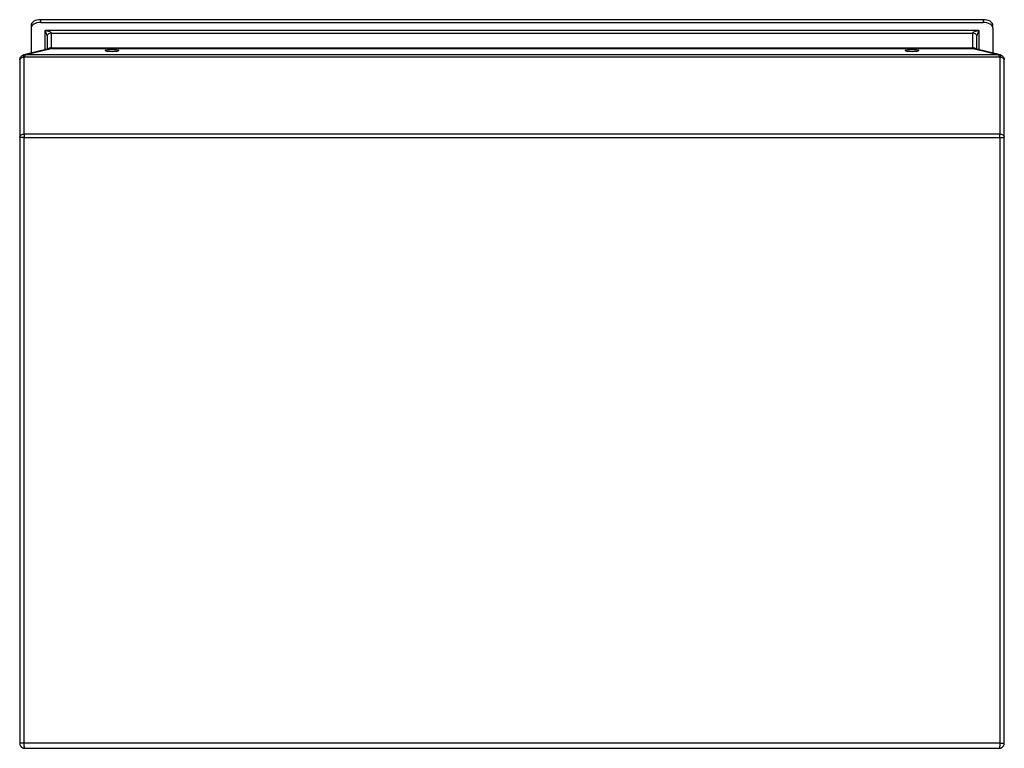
# Model space of a CAD drawing. Header units: inches. Extents: x 11.3 to 27.3, y 3.8 to 15.7.
import ezdxf

# ---------------------------------------------------------------- set-up
doc = ezdxf.new("R2010")
doc.units = ezdxf.units.IN
doc.header["$MEASUREMENT"] = 0
doc.layers.add('Visible Edges(ANSI)', color=7, linetype='Continuous', lineweight=25)
doc.layers.add('Visible Tangent Edges(ANSI)', color=7, linetype='Continuous', lineweight=25)

msp = doc.modelspace()

# ---------------------------------------------------------------- linework, layer by layer
at = {"layer": 'Visible Edges(ANSI)'}
for p, q in [((26.931, 15.681), (11.616, 15.681)), ((11.459, 15.591), (11.459, 15.545)), ((11.459, 15.545), (11.459, 15.139)), ((11.616, 15.636), (26.931, 15.636)), ((27.089, 15.545), (27.089, 15.591)), ((27.089, 15.545), (27.089, 15.139)), ((11.719, 15.42), (11.719, 15.203)), ((26.829, 15.203), (26.829, 15.42)), ((11.743, 15.209), (11.342, 15.111)), ((11.743, 15.209), (11.747, 15.21)), ((26.8, 15.21), (26.804, 15.209)), ((27.205, 15.111), (26.804, 15.209)), ((11.274, 15.027), (11.274, 13.777)), ((27.274, 13.777), (27.274, 15.027)), ((11.274, 13.769), (11.274, 13.777)), ((11.274, 13.769), (11.274, 3.93)), ((27.274, 13.777), (27.274, 13.769)), ((27.274, 3.93), (27.274, 13.769)), ((11.36, 3.844), (27.188, 3.844))]:
    msp.add_line(p, q, dxfattribs=at)
at = {"layer": 'Visible Edges(ANSI)', "flags": 128}
for points in [[(11.274, 15.027), (11.274, 15.037), (11.276, 15.046), (11.279, 15.055), (11.282, 15.063), (11.286, 15.071), (11.291, 15.078), (11.297, 15.084), (11.303, 15.09)], [(11.342, 15.111), (11.335, 15.109), (11.329, 15.106), (11.319, 15.101), (11.311, 15.096), (11.305, 15.091)], [(27.243, 15.091), (27.236, 15.096), (27.228, 15.101), (27.219, 15.106), (27.213, 15.109), (27.205, 15.111)], [(27.245, 15.09), (27.251, 15.084), (27.256, 15.078), (27.261, 15.071), (27.265, 15.063), (27.269, 15.055), (27.272, 15.046), (27.273, 15.037), (27.274, 15.027)], [(11.274, 3.93), (11.274, 3.924), (11.275, 3.917), (11.276, 3.91), (11.278, 3.904), (11.28, 3.898), (11.283, 3.892), (11.286, 3.887), (11.289, 3.881), (11.293, 3.877), (11.296, 3.872), (11.3, 3.868), (11.304, 3.865), (11.308, 3.861), (11.313, 3.858), (11.317, 3.856), (11.322, 3.853), (11.326, 3.851), (11.331, 3.849), (11.336, 3.848), (11.341, 3.847), (11.345, 3.846), (11.35, 3.845), (11.355, 3.844), (11.36, 3.844)], [(27.188, 3.844), (27.193, 3.844), (27.197, 3.845), (27.202, 3.846), (27.207, 3.847), (27.212, 3.848), (27.216, 3.849), (27.221, 3.851), (27.226, 3.853), (27.23, 3.856), (27.235, 3.858), (27.239, 3.861), (27.243, 3.865), (27.247, 3.868), (27.251, 3.872), (27.255, 3.877), (27.258, 3.881), (27.262, 3.887), (27.265, 3.892), (27.267, 3.898), (27.27, 3.904), (27.271, 3.91), (27.273, 3.917), (27.273, 3.924), (27.274, 3.93)]]:
    msp.add_lwpolyline(points, dxfattribs=at)
at = {"layer": 'Visible Edges(ANSI)'}
for centre, major_axis, ratio, start_param, end_param in [((11.616, 15.591), (-0.157, 0), 0.573576, 4.712389, 6.283185), ((26.931, 15.591), (0.157, 0), 0.573576, 0, 1.570796), ((11.616, 15.545), (-0.157, 0), 0.573576, 4.712389, 6.283185), ((26.931, 15.545), (0.157, 0), 0.573576, 0, 1.570796), ((11.356, 15.027), (0.023, -0.0793), 0.998038, 3.538279, 3.570612), ((27.191, 15.027), (-0.023, -0.0793), 0.998038, 2.712574, 2.744906)]:
    msp.add_ellipse(centre, major_axis=major_axis, ratio=ratio, start_param=start_param, end_param=end_param, dxfattribs=at)
for centre in [(12.774, 15.18), (25.774, 15.18)]:
    msp.add_ellipse(centre, major_axis=(-0.109, 0), ratio=0.173648, dxfattribs=at)
at = {"layer": 'Visible Tangent Edges(ANSI)'}
for p, q in [((11.616, 15.636), (11.616, 15.681)), ((26.931, 15.681), (26.931, 15.636)), ((11.688, 15.196), (11.688, 15.504)), ((26.86, 15.504), (11.688, 15.504)), ((11.791, 15.225), (11.791, 15.461)), ((11.791, 15.461), (26.757, 15.461)), ((26.757, 15.461), (26.757, 15.225)), ((26.86, 15.504), (26.86, 15.196)), ((11.359, 15.112), (11.761, 15.21)), ((11.769, 15.213), (26.778, 15.213)), ((11.791, 15.223), (11.791, 15.225)), ((11.791, 15.225), (26.757, 15.225)), ((26.757, 15.225), (26.757, 15.223)), ((26.787, 15.21), (27.188, 15.112)), ((11.346, 13.819), (11.346, 15.069)), ((11.35, 15.076), (27.198, 15.076)), ((27.188, 15.112), (11.359, 15.112)), ((27.202, 15.069), (27.202, 13.819)), ((11.346, 13.769), (11.274, 13.769)), ((11.346, 13.819), (11.346, 13.769)), ((27.202, 13.819), (11.346, 13.819)), ((11.346, 3.93), (11.346, 13.769)), ((11.346, 13.769), (27.202, 13.769)), ((27.202, 13.769), (27.202, 13.819)), ((27.202, 13.769), (27.274, 13.769)), ((27.202, 13.769), (27.202, 3.93)), ((11.346, 3.93), (11.274, 3.93)), ((27.202, 3.93), (11.346, 3.93)), ((27.202, 3.93), (27.274, 3.93))]:
    msp.add_line(p, q, dxfattribs=at)
at = {"layer": 'Visible Tangent Edges(ANSI)', "flags": 128}
for points in [[(11.769, 15.213), (11.771, 15.213), (11.772, 15.213), (11.773, 15.213), (11.775, 15.213), (11.776, 15.214), (11.778, 15.214), (11.779, 15.214), (11.78, 15.215), (11.781, 15.215), (11.782, 15.215), (11.783, 15.216), (11.784, 15.216), (11.785, 15.217), (11.786, 15.217), (11.787, 15.217), (11.788, 15.218), (11.789, 15.219), (11.789, 15.219), (11.79, 15.22), (11.79, 15.22), (11.79, 15.221), (11.791, 15.222), (11.791, 15.222), (11.791, 15.223)], [(26.757, 15.223), (26.757, 15.222), (26.757, 15.222), (26.757, 15.221), (26.758, 15.22), (26.758, 15.22), (26.758, 15.219), (26.759, 15.219), (26.76, 15.218), (26.76, 15.217), (26.761, 15.217), (26.762, 15.217), (26.763, 15.216), (26.764, 15.216), (26.765, 15.215), (26.766, 15.215), (26.767, 15.215), (26.769, 15.214), (26.77, 15.214), (26.771, 15.214), (26.773, 15.213), (26.774, 15.213), (26.775, 15.213), (26.777, 15.213), (26.778, 15.213)], [(11.35, 15.076), (11.35, 15.076), (11.35, 15.077), (11.35, 15.077), (11.35, 15.077), (11.35, 15.077), (11.35, 15.077), (11.35, 15.077), (11.35, 15.077), (11.35, 15.077), (11.35, 15.077), (11.35, 15.077), (11.35, 15.077), (11.35, 15.077), (11.35, 15.077), (11.35, 15.077), (11.35, 15.077), (11.35, 15.077), (11.35, 15.077), (11.35, 15.077), (11.35, 15.078), (11.35, 15.078), (11.35, 15.078), (11.35, 15.078), (11.35, 15.078)], [(27.198, 15.078), (27.198, 15.078), (27.198, 15.078), (27.198, 15.078), (27.198, 15.078), (27.198, 15.077), (27.198, 15.077), (27.198, 15.077), (27.198, 15.077), (27.198, 15.077), (27.198, 15.077), (27.198, 15.077), (27.198, 15.077), (27.198, 15.077), (27.198, 15.077), (27.198, 15.077), (27.198, 15.077), (27.198, 15.077), (27.198, 15.077), (27.198, 15.077), (27.198, 15.077), (27.198, 15.077), (27.198, 15.077), (27.198, 15.076), (27.198, 15.076)], [(11.36, 3.844), (11.359, 3.844), (11.358, 3.845), (11.357, 3.846), (11.357, 3.847), (11.356, 3.848), (11.355, 3.849), (11.354, 3.851), (11.354, 3.853), (11.353, 3.856), (11.352, 3.858), (11.351, 3.861), (11.351, 3.865), (11.35, 3.868), (11.349, 3.872), (11.349, 3.877), (11.348, 3.881), (11.348, 3.887), (11.347, 3.892), (11.347, 3.898), (11.346, 3.904), (11.346, 3.91), (11.346, 3.917), (11.346, 3.924), (11.346, 3.93)], [(27.202, 3.93), (27.202, 3.924), (27.202, 3.917), (27.201, 3.91), (27.201, 3.904), (27.201, 3.898), (27.2, 3.892), (27.2, 3.887), (27.199, 3.881), (27.199, 3.877), (27.198, 3.872), (27.197, 3.868), (27.197, 3.865), (27.196, 3.861), (27.195, 3.858), (27.195, 3.856), (27.194, 3.853), (27.193, 3.851), (27.192, 3.849), (27.192, 3.848), (27.191, 3.847), (27.19, 3.846), (27.189, 3.845), (27.189, 3.844), (27.188, 3.844)]]:
    msp.add_lwpolyline(points, dxfattribs=at)
at = {"layer": 'Visible Tangent Edges(ANSI)'}
for centre, major_axis, ratio, start_param, end_param in [((11.688, 15.479), (0.103, -0.019), 0.238973, 0.043809, 1.614605), ((11.688, 15.479), (0.0293, -0.0641), 0.158345, 0.33377, 1.904567), ((11.791, 15.42), (-0.072, 0), 0.573576, 4.712389, 6.283185), ((26.86, 15.479), (-0.103, -0.019), 0.238973, 4.66858, 6.239377), ((26.757, 15.42), (0.072, 0), 0.573576, 0, 1.570796), ((26.86, 15.479), (-0.0293, -0.0641), 0.158345, 4.378619, 5.949415), ((11.791, 15.184), (0.072, 0), 0.573576, 1.570796, 2.585232), ((11.791, 15.176), (0.072, 0), 0.647715, 1.570796, 2.403485), ((11.761, 15.139), (-0.0172, 0.0699), 0.804092, 5.986775, 6.283185), ((11.769, 15.142), (-0.0217, 0.0687), 0.863131, 5.932149, 6.283185), ((11.688, 15.228), (0.103, 0), 0.245576, 5.497787, 5.622665), ((26.757, 15.184), (-0.072, 0), 0.573576, 3.697954, 4.712389), ((26.757, 15.176), (-0.072, 0), 0.647715, 3.8797, 4.712389), ((26.778, 15.142), (0.0217, 0.0687), 0.863131, 0, 0.351036), ((26.86, 15.228), (0.103, 0), 0.245576, 3.802113, 3.926991), ((26.787, 15.139), (0.0172, 0.0699), 0.804092, 0, 0.29641), ((11.346, 15.027), (-0.072, 0), 0.573576, 4.712389, 6.283185), ((11.35, 15.035), (-0.0471, 0.0545), 0.41609, 5.161493, 6.283185), ((11.35, 15.035), (-0.0453, 0.056), 0.416441, 5.188096, 6.283185), ((11.359, 15.041), (-0.0172, 0.0699), 0.804092, 5.986775, 6.283185), ((11.36, 15.069), (-0.014, 0), 0.819152, 5.524048, 6.283185), ((11.35, 15.027), (-0.0116, -0.086), 0.091728, 3.328463, 4.095049), ((27.188, 15.041), (0.0172, 0.0699), 0.804092, 0, 0.29641), ((27.198, 15.027), (-0.0116, 0.086), 0.091728, 5.329729, 6.096315), ((27.198, 15.035), (0.0453, 0.056), 0.416441, 0, 1.095089), ((27.198, 15.035), (0.0471, 0.0545), 0.41609, 0, 1.121693), ((27.188, 15.069), (0.014, 0), 0.819152, 0, 0.759137), ((27.202, 15.027), (0.072, 0), 0.573576, 0, 1.570796), ((11.346, 13.777), (-0.072, 0), 0.573576, 4.712389, 6.283185), ((27.202, 13.777), (0.072, 0), 0.573576, 0, 1.570796)]:
    msp.add_ellipse(centre, major_axis=major_axis, ratio=ratio, start_param=start_param, end_param=end_param, dxfattribs=at)

doc.saveas('drawing.dxf')
